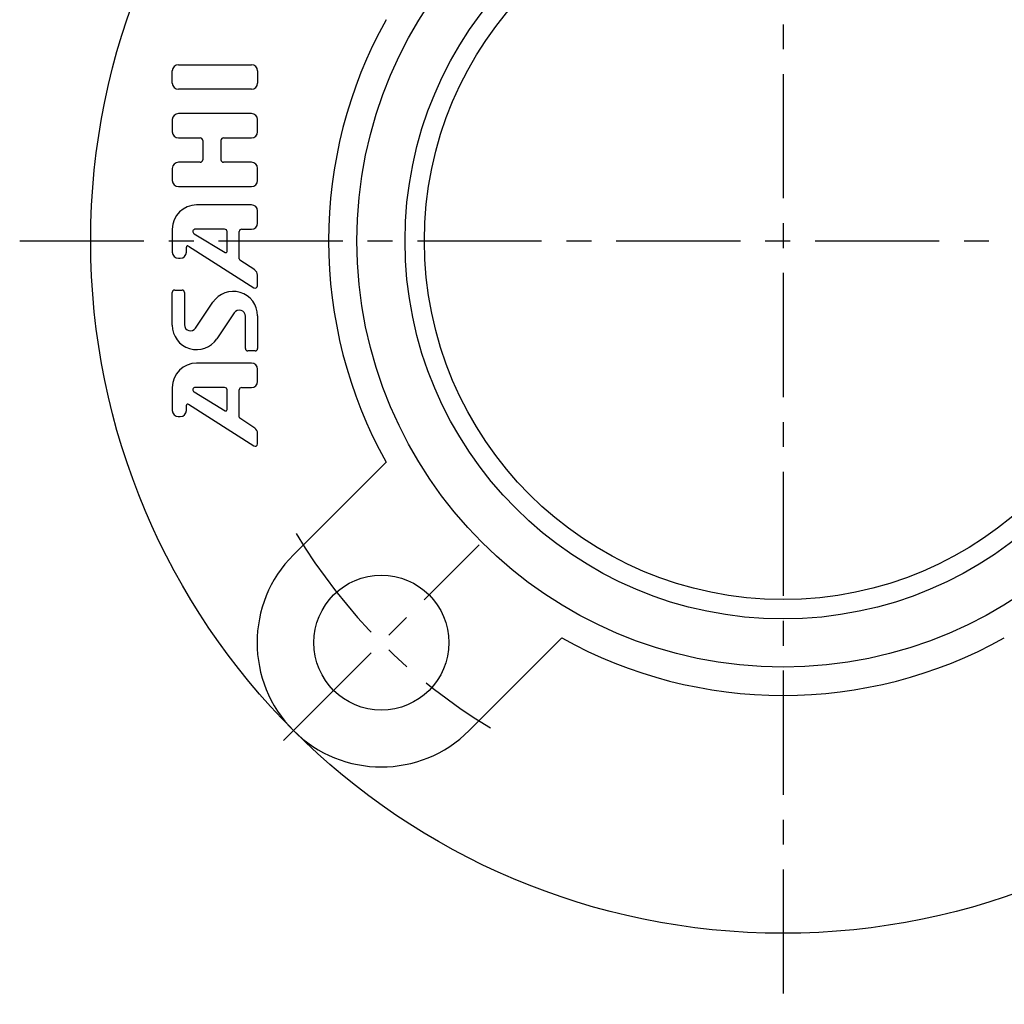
# Model space of a CAD drawing. Extents: x -108 to 250, y -107 to 250.
# Tile 1 of 12: x -108 to 31, y -107 to 31. Entities that reach past the tile are written whole.
import ezdxf

# ---------------------------------------------------------------- set-up
doc = ezdxf.new("R2010")
doc.units = 0
doc.header["$LTSCALE"] = 14
doc.linetypes.add('CENTER', pattern=[2, 1.25, -0.25, 0.25, -0.25])
doc.layers.get('0').update_dxf_attribs({"linetype": 'CONTINUOUS'})
doc.layers.add('1', color=3, linetype='CONTINUOUS')
doc.layers.add('CENTER', color=1, linetype='CENTER')

msp = doc.modelspace()

# ---------------------------------------------------------------- linework, layer by layer
for p, q in [((-68.94, -44.19), (-55.9, -31.16)), ((-44.19, -68.94), (-31.16, -55.9))]:
    msp.add_line(p, q)
for centre, radius in [((0, 0), 97.5), ((0, 0), 60), ((0, 0), 53.24), ((0, 0), 50.5), ((-56.57, -56.57), 9.5)]:
    msp.add_circle(centre, radius)
for centre, radius, start, end in [((0, 0), 64, 150.8689, 209.1311), ((-56.57, -56.57), 17.5, 135, 315), ((0, 0), 64, 240.8689, 299.1311)]:
    msp.add_arc(centre, radius, start, end)
at = {"layer": '1'}
for p, q in [((-86.01, 22.22), (-86.01, 23.94)), ((-85.15, 24.79), (-74.87, 24.79)), ((-74.01, 23.94), (-74.01, 22.22)), ((-74.87, 21.36), (-85.15, 21.36)), ((-86.01, 17.08), (-86.01, 15.36)), ((-74.87, 17.94), (-85.15, 17.94)), ((-74.01, 15.36), (-74.01, 17.08)), ((-85.15, 14.51), (-82.07, 14.51)), ((-81.72, 14.16), (-81.72, 11.42)), ((-79.15, 11.42), (-79.15, 14.16)), ((-78.81, 14.51), (-74.87, 14.51)), ((-86.01, 10.22), (-86.01, 8.51)), ((-82.07, 11.08), (-85.15, 11.08)), ((-74.87, 11.08), (-78.81, 11.08)), ((-74.01, 8.51), (-74.01, 10.22)), ((-85.15, 7.65), (-74.87, 7.65)), ((-74.87, 5.08), (-82.58, 5.08)), ((-74.01, 2.51), (-74.01, 4.22)), ((-86.01, 1.65), (-86.01, -1.59)), ((-78.64, 1.65), (-82.77, 1.65)), ((-76.24, 1.65), (-74.87, 1.65)), ((-82.95, 1.01), (-78.55, -1.62)), ((-78.29, -1.48), (-78.29, 1.31)), ((-76.58, -2.54), (-76.58, 1.31)), ((-84.02, -1.59), (-84.02, -0.86)), ((-83.75, -0.72), (-74.54, -6.59)), ((-85.15, -2.45), (-84.88, -2.45)), ((-74.39, -4.09), (-76.5, -2.69)), ((-74.01, -6.3), (-74.01, -4.81)), ((-85.67, -6.92), (-84.64, -6.92)), ((-86.01, -11.88), (-86.01, -7.26)), ((-84.29, -7.26), (-84.29, -11.8)), ((-82.72, -12.28), (-80.29, -8.63)), ((-77.29, -10.13), (-79.73, -13.78)), ((-75.72, -15.15), (-75.72, -10.61)), ((-74.01, -10.53), (-74.01, -15.15)), ((-74.35, -15.49), (-75.38, -15.49)), ((-74.87, -17.21), (-82.58, -17.21)), ((-74.01, -19.78), (-74.01, -18.06)), ((-86.01, -20.64), (-86.01, -23.87)), ((-78.64, -20.64), (-82.77, -20.64)), ((-76.24, -20.64), (-74.87, -20.64)), ((-82.95, -21.27), (-78.55, -23.91)), ((-78.29, -23.76), (-78.29, -20.98)), ((-76.58, -24.83), (-76.58, -20.98)), ((-84.02, -23.87), (-84.02, -23.15)), ((-83.75, -23), (-74.54, -28.87)), ((-85.16, -24.73), (-84.88, -24.73)), ((-74.39, -26.38), (-76.5, -24.97)), ((-74.01, -28.58), (-74.01, -27.09))]:
    msp.add_line(p, q, dxfattribs=at)
for centre, radius, start, end in [((-85.15, 23.94), 0.857, 90, 180), ((-74.87, 23.94), 0.857, 0, 90), ((-85.15, 22.22), 0.857, 180, 270), ((-74.87, 22.22), 0.857, 270, 0), ((-85.15, 17.08), 0.857, 90, 180), ((-74.87, 17.08), 0.857, 0, 90), ((-85.15, 15.36), 0.857, 180, 270), ((-74.87, 15.36), 0.857, 270, 0), ((-82.07, 14.16), 0.343, 0, 90), ((-78.81, 14.16), 0.343, 90, 180), ((-82.07, 11.42), 0.343, 270, 0), ((-78.81, 11.42), 0.343, 180, 270), ((-85.15, 10.22), 0.857, 90, 180), ((-74.87, 10.22), 0.857, 0, 90), ((-85.15, 8.51), 0.857, 180, 270), ((-74.87, 8.51), 0.857, 270, 0), ((-82.58, 1.65), 3.43, 90, 180), ((-74.87, 4.22), 0.857, 0, 90), ((-82.77, 1.31), 0.343, 90, 239.0362), ((-78.64, 1.31), 0.343, 0, 90), ((-76.24, 1.31), 0.343, 90, 180), ((-74.87, 2.51), 0.857, 270, 0), ((-83.85, -0.86), 0.171, 57.5288, 180), ((-85.15, -1.59), 0.857, 180, 270), ((-84.88, -1.59), 0.857, 270, 0), ((-78.47, -1.48), 0.171, 239.0362, 0), ((-76.41, -2.54), 0.171, 180, 236.3099), ((-74.87, -4.81), 0.857, 0, 56.3099), ((-85.67, -7.26), 0.343, 90, 180), ((-84.64, -7.26), 0.343, 0, 90), ((-74.35, -6.3), 0.343, 237.5288, 0), ((-77.44, -10.53), 3.43, 0, 146.3099), ((-76.58, -10.61), 0.857, 0, 146.3099), ((-82.58, -11.88), 3.43, 180, 326.3099), ((-83.44, -11.8), 0.857, 180, 326.3099), ((-75.38, -15.15), 0.343, 180, 270), ((-74.35, -15.15), 0.343, 270, 0), ((-82.58, -20.64), 3.43, 90, 180), ((-74.87, -18.06), 0.857, 0, 90), ((-82.77, -20.98), 0.343, 90, 239.0362), ((-78.64, -20.98), 0.343, 0, 90), ((-76.24, -20.98), 0.343, 90, 180), ((-74.87, -19.78), 0.857, 270, 0), ((-83.85, -23.15), 0.171, 57.5288, 180), ((-85.15, -23.87), 0.857, 180, 270), ((-84.88, -23.87), 0.857, 270, 0), ((-78.47, -23.76), 0.171, 239.0362, 0), ((-76.41, -24.83), 0.171, 180, 236.3099), ((-74.86, -27.09), 0.857, 0, 56.3099), ((-74.35, -28.58), 0.343, 237.5288, 0)]:
    msp.add_arc(centre, radius, start, end, dxfattribs=at)
at = {"layer": 'CENTER'}
for p, q in [((0, 107.5), (0, -107.5)), ((-107.5, 0), (107.5, 0)), ((-70.36, -70.36), (-42.78, -42.78))]:
    msp.add_line(p, q, dxfattribs=at)
msp.add_arc((0, 0), 80, 210.9993, 239.0007, dxfattribs=at)

doc.saveas('drawing.dxf')
